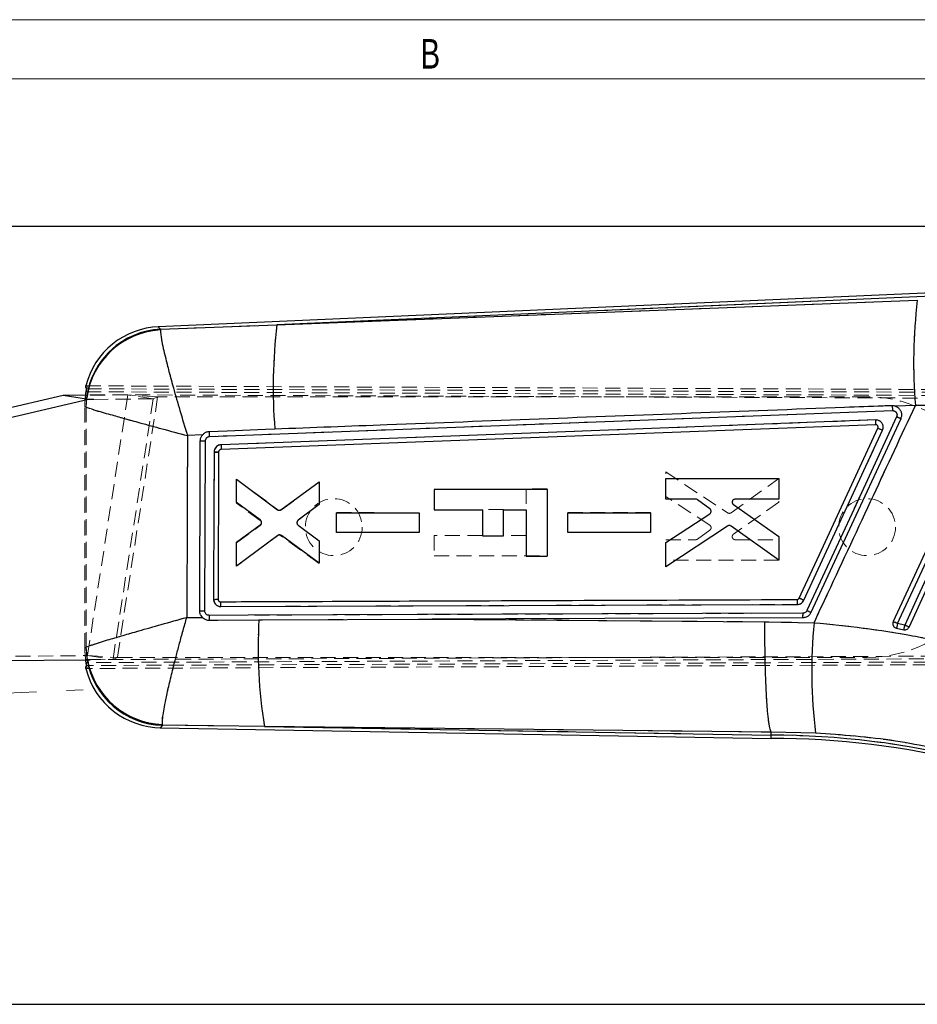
# Model space of a CAD drawing. Header units: millimetres. Extents: x 0 to 420, y 0 to 297.
# Tile 15 of 17: x 232 to 307, y 214 to 297. Entities that reach past the tile are written whole.
import ezdxf

# ---------------------------------------------------------------- set-up
doc = ezdxf.new("R2010")
doc.units = ezdxf.units.MM
doc.linetypes.add('CENTERX2', pattern=[20.32, 12.7, -2.54, 2.54, -2.54])
doc.linetypes.add('HIDDEN', pattern=[1.905, 1.27, -0.635])
doc.layers.add('FORMATO', color=179, linetype='Continuous')
doc.styles.add('SLDTEXTSTYLE0', font='TXT', dxfattribs={"width": 0.75})
doc.styles.add('SLDTEXTSTYLE1', font='TXT', dxfattribs={"width": 0.744681})
doc.dimstyles.new('SLDDIMSTYLE1', dxfattribs={"dimtxt": 3.5, "dimasz": 3.302, "dimexe": 0, "dimexo": 0.0625, "dimgap": 0.875, "dimtad": 1, "dimdec": 0, "dimrnd": 1e-09, "dimzin": 12, "dimdsep": 46, "dimtxsty": 'SLDTEXTSTYLE0', "dimsah": 1, "dimcen": 0.09, "dimadec": 0, "dimazin": 3, "dimtfac": 1, "dimtdec": 0, "dimtofl": 0, "dimtmove": 0, "dimatfit": 3, "dimfxl": 0, "dimfrac": 2, "dimtolj": 1, "dimtzin": 12, "dimarcsym": 0})

# ---------------------------------------------------------------- blocks, each defined once
blk = doc.blocks.new('_D_3')
at = {"layer": 'FORMATO'}
for p, q in [((89.617, 237.747), (89.617, 280.707)), ((354.84, 252.556), (354.84, 280.707)), ((354.84, 279.707), (89.617, 279.707))]:
    blk.add_line(p, q, dxfattribs=at)
for points in [[(89.617, 279.707), (92.919, 279.199), (92.919, 280.215)], [(354.84, 279.707), (351.538, 280.215), (351.538, 279.199)]]:
    blk.add_solid(points, dxfattribs=at)
at = {"layer": 'FORMATO', "insert": (211.102, 284.219), "char_height": 3.5, "attachment_point": 1, "style": 'SLDTEXTSTYLE0'}
blk.add_mtext('369', dxfattribs=at)
blk = doc.blocks.new('_D_4')
at = {"layer": 'FORMATO'}
for p, q in [((313.904, 274.263), (365.772, 274.263)), ((364.772, 214.074), (364.772, 274.263)), ((192.004, 214.074), (365.772, 214.074))]:
    blk.add_line(p, q, dxfattribs=at)
for points in [[(364.772, 274.263), (364.264, 270.961), (365.28, 270.961)], [(364.772, 214.074), (365.28, 217.376), (364.264, 217.376)]]:
    blk.add_solid(points, dxfattribs=at)
at = {"layer": 'FORMATO', "insert": (360.26, 243.983), "char_height": 3.5, "attachment_point": 1, "rotation": 90, "style": 'SLDTEXTSTYLE0'}
blk.add_mtext('60', dxfattribs=at)

msp = doc.modelspace()

# ---------------------------------------------------------------- linework, layer by layer
at = {"color": 7, "linetype": 'Continuous', "lineweight": 25}
for p, q in [((311.3686, 274.2291), (243.2484, 271.2549)), ((311.3804, 273.959), (253.2598, 271.4214)), ((243.4426, 271.0501), (243.4323, 270.9919)), ((243.4426, 271.0501), (253.2598, 271.4214)), ((235.2178, 265.4514), (224.0101, 262.8281)), ((237.3642, 265.1197), (226.1565, 262.4964)), ((237.1192, 265.4698), (235.2178, 265.4514)), ((237.3642, 265.1197), (235.2178, 265.4514)), ((237.0987, 265.2832), (237.1247, 265.5201)), ((237.8017, 265.1239), (237.3642, 265.1197)), ((307.1339, 264.6122), (305.4649, 264.5434)), ((305.4649, 264.5434), (305.4846, 264.5357)), ((246.9764, 262.1205), (245.7089, 262.0671)), ((247.177, 247.2693), (247.2271, 261.6248)), ((248.3407, 260.6852), (248.2953, 248.2523)), ((286.0712, 256.7013), (286.0715, 258.438)), ((286.0715, 258.438), (295.6114, 258.4398)), ((295.6114, 258.4398), (295.6111, 256.7032)), ((249.8541, 256.4228), (249.8545, 258.3829)), ((249.8545, 258.3829), (253.2989, 255.8146)), ((253.6005, 255.8132), (256.8285, 258.1729)), ((256.8285, 258.1729), (256.8281, 256.2481)), ((276.0569, 257.5278), (266.517, 257.5278)), ((266.517, 257.5278), (266.517, 255.8139)), ((276.0569, 257.5278), (276.0569, 251.8855)), ((251.8567, 254.9489), (249.8541, 256.4228)), ((256.8281, 256.2481), (255.0492, 254.9183)), ((288.6035, 256.7018), (286.0712, 256.7013)), ((289.7957, 255.8927), (288.7526, 256.6533)), ((291.7842, 256.2404), (295.6105, 253.5428)), ((295.6111, 256.7032), (291.9312, 256.7024)), ((258.2819, 253.8899), (258.2822, 255.5563)), ((258.2822, 255.5563), (265.2563, 255.5576)), ((265.2563, 255.5576), (265.256, 253.8913)), ((266.517, 255.8139), (270.6061, 255.8139)), ((270.6061, 255.8139), (270.6061, 253.6154)), ((272.3739, 253.6154), (272.3739, 255.8139)), ((272.3739, 255.8139), (274.3031, 255.8139)), ((274.3031, 255.8139), (274.3031, 251.8855)), ((277.7968, 253.886), (277.7971, 255.5524)), ((277.7971, 255.5524), (284.7713, 255.5537)), ((284.7713, 255.5537), (284.771, 253.8873)), ((286.0706, 253.0498), (289.7846, 255.4732)), ((249.8535, 253.0741), (251.8559, 254.5377)), ((255.048, 254.5106), (256.8275, 253.1805)), ((291.2943, 254.4363), (286.0702, 250.9863)), ((295.6101, 251.5487), (291.5814, 254.4309)), ((253.3343, 253.6391), (249.8531, 251.0432)), ((256.8271, 251.2913), (253.6361, 253.64)), ((265.256, 253.8913), (258.2819, 253.8899)), ((270.6061, 253.6154), (272.3739, 253.6154)), ((284.771, 253.8873), (277.7968, 253.886)), ((295.6105, 253.5428), (295.6101, 251.5487)), ((249.8531, 251.0432), (249.8535, 253.0741)), ((256.8275, 253.1805), (256.8271, 251.2913)), ((286.0702, 250.9863), (286.0706, 253.0498)), ((274.3031, 251.8855), (276.0569, 251.8855)), ((248.4808, 248.0486), (248.5002, 248.0477)), ((245.655, 246.7269), (246.9778, 246.7166)), ((251.7461, 246.5128), (252.0501, 246.514)), ((252.0501, 246.514), (266.3464, 246.5703)), ((266.3464, 246.5703), (294.44, 246.3521)), ((294.44, 246.3521), (298.589, 246.2781)), ((305.5532, 245.804), (306.1548, 245.6799)), ((229.5321, 243.0768), (237.4913, 243.1538)), ((243.6164, 237.6254), (243.5994, 237.7012)), ((243.4211, 237.4138), (294.9723, 236.514)), ((252.2086, 237.5309), (243.6164, 237.6254)), ((252.2086, 237.5309), (294.9747, 236.7844)), ((294.9747, 236.7844), (294.9769, 237.0384)), ((294.9769, 237.0384), (294.9765, 237.0393)), ((298.7203, 236.9631), (294.9769, 237.0384))]:
    msp.add_line(p, q, dxfattribs=at)
at = {"color": 7, "linetype": 'HIDDEN', "lineweight": 18}
for p, q in [((253.2598, 271.4214), (311.3804, 273.959)), ((243.4426, 271.0501), (243.4323, 270.9919)), ((253.2598, 271.4214), (243.4426, 271.0501)), ((237.1373, 266.2702), (324.1158, 265.8907)), ((237.1874, 266.0186), (324.5824, 265.6648)), ((240.6773, 265.5042), (237.1192, 265.4698)), ((324.4697, 265.1665), (237.1247, 265.5201)), ((237.1519, 264.4786), (237.204, 265.2686)), ((237.1649, 264.463), (237.222, 265.2573)), ((237.1662, 265.7701), (324.0028, 265.3912)), ((240.6773, 265.5042), (237.2774, 243.5042)), ((242.8237, 265.1725), (237.8017, 265.1239)), ((242.8237, 265.1725), (239.4237, 243.1725)), ((243.1961, 265.3429), (239.7961, 243.3429)), ((242.8237, 265.1725), (240.6773, 265.5042)), ((243.1961, 265.3429), (240.6773, 265.5042)), ((243.1961, 265.3429), (240.6773, 265.5042)), ((243.1961, 265.3429), (242.8237, 265.1725)), ((303.0588, 265.3429), (243.1961, 265.3429)), ((237.1519, 264.4786), (237.0549, 264.5628)), ((237.0549, 244.1139), (237.0549, 264.5628)), ((237.1649, 264.463), (237.1519, 264.4786)), ((237.1519, 264.4786), (237.1649, 264.463)), ((237.1649, 264.463), (237.7657, 264.2673)), ((305.4649, 264.5434), (307.1339, 264.6122)), ((305.4649, 264.5434), (305.4846, 264.5357)), ((245.7089, 262.0671), (246.9764, 262.1205)), ((286.0706, 256.9359), (286.0702, 258.9995)), ((286.0706, 256.9359), (286.0702, 258.9995)), ((286.0702, 258.9995), (291.2943, 255.5495)), ((291.5814, 255.5548), (295.6101, 258.437)), ((295.6101, 258.437), (295.6105, 256.4429)), ((249.8535, 256.3616), (249.8531, 258.3926)), ((249.8531, 258.3926), (253.3343, 255.7966)), ((253.6361, 255.7957), (256.8271, 258.1445)), ((253.6361, 255.7957), (256.8271, 258.1445)), ((256.8271, 258.1445), (256.8275, 256.2552)), ((274.3031, 257.5703), (274.3031, 255.8165)), ((276.0569, 257.5703), (274.3031, 257.5703)), ((276.0569, 257.5703), (276.0569, 257.5335)), ((289.7846, 254.5126), (286.0706, 256.9359)), ((251.8559, 254.898), (249.8535, 256.3616)), ((251.8559, 254.898), (249.8535, 256.3616)), ((256.8275, 256.2552), (255.048, 254.9252)), ((295.6105, 256.4429), (291.7842, 253.7454)), ((295.6105, 256.4429), (291.7842, 253.7454)), ((258.2822, 253.8994), (258.2819, 255.5658)), ((258.2819, 255.5658), (265.256, 255.5645)), ((265.256, 255.5645), (265.2563, 253.8981)), ((270.6061, 255.8403), (270.6061, 255.8147)), ((272.3739, 255.8403), (270.6061, 255.8403)), ((272.3739, 255.8147), (272.3739, 255.8403)), ((277.7971, 253.9033), (277.7968, 255.5697)), ((277.7968, 255.5697), (284.771, 255.5684)), ((284.771, 255.5684), (284.7713, 253.9021)), ((291.2943, 255.5495), (291.3726, 255.5152)), ((249.8541, 253.0129), (251.8567, 254.4869)), ((255.0492, 254.5175), (256.8281, 253.1876)), ((255.0492, 254.5175), (256.8281, 253.1876)), ((253.2989, 253.6211), (249.8545, 251.0529)), ((256.8285, 251.2629), (253.6005, 253.6225)), ((256.8285, 251.2629), (253.6005, 253.6225)), ((265.2563, 253.8981), (258.2822, 253.8994)), ((270.6061, 253.6418), (266.517, 253.6418)), ((266.517, 253.6418), (266.517, 251.9279)), ((274.3031, 253.6418), (272.3739, 253.6418)), ((284.7713, 253.9021), (277.7971, 253.9033)), ((288.7526, 253.3325), (289.7957, 254.093)), ((289.7957, 254.093), (289.8277, 254.1211)), ((291.6795, 253.5008), (291.684, 253.4781)), ((249.8545, 251.0529), (249.8541, 253.0129)), ((256.8281, 253.1876), (256.8285, 251.2629)), ((286.0712, 253.2844), (288.6035, 253.2839)), ((286.0712, 253.2844), (288.6035, 253.2839)), ((286.0715, 251.5477), (286.0712, 253.2844)), ((286.0715, 251.5477), (286.0712, 253.2844)), ((288.6873, 253.2982), (288.7526, 253.3325)), ((291.8508, 253.2965), (291.9312, 253.2833)), ((291.9312, 253.2833), (295.6111, 253.2826)), ((295.6111, 253.2826), (295.6114, 251.546)), ((266.517, 251.9279), (276.0569, 251.9279)), ((295.6114, 251.546), (286.0715, 251.5477)), ((248.4808, 248.0486), (248.5002, 248.0477)), ((246.9778, 246.7166), (245.655, 246.7269)), ((252.0501, 246.514), (251.7461, 246.5128)), ((277.8957, 246.6144), (252.0501, 246.514)), ((298.589, 246.2781), (294.44, 246.3521)), ((237.1698, 244.2227), (237.509, 244.3468)), ((227.3858, 243.4086), (237.2774, 243.5042)), ((237.0549, 244.1139), (237.1536, 244.2019)), ((237.1233, 243.1657), (340.3491, 243.5835)), ((237.1536, 244.2019), (237.1698, 244.2227)), ((237.1698, 244.2227), (237.1536, 244.2019)), ((237.2443, 243.1514), (237.1536, 244.2019)), ((237.1698, 244.2227), (237.2718, 243.1517)), ((237.2774, 243.5042), (239.7961, 243.3429)), ((237.2774, 243.5042), (239.4237, 243.1725)), ((237.2774, 243.5042), (239.7961, 243.3429)), ((340.5643, 242.8668), (237.1344, 242.4155)), ((340.2473, 243.3654), (237.1645, 242.9156)), ((340.6654, 243.086), (237.1853, 242.6671)), ((237.4913, 243.1538), (239.4237, 243.1725)), ((239.4237, 243.1725), (239.7961, 243.3429)), ((239.7961, 243.3429), (303.0588, 243.3429)), ((243.6164, 237.6254), (243.5994, 237.7012)), ((243.6164, 237.6254), (252.2086, 237.5309)), ((294.9747, 236.7844), (252.2086, 237.5309)), ((294.9747, 236.7844), (294.9769, 237.0384)), ((294.9765, 237.0393), (294.9769, 237.0384)), ((294.9769, 237.0384), (298.7203, 236.9631))]:
    msp.add_line(p, q, dxfattribs=at)
at = {"color": 7, "linetype": 'Continuous', "lineweight": 25, "flags": 128}
for points in [[(253.2598, 271.4214), (275.9533, 272.2904), (307.2981, 273.4918)], [(247.5807, 261.9917), (278.7362, 263.1757), (305.2045, 264.1774)], [(305.5525, 263.6549), (301.7681, 255.4764), (297.9841, 247.2981)], [(305.8959, 263.4937), (302.1104, 255.3154), (298.3251, 247.1371)], [(313.5333, 264.232), (309.4, 255.3021), (305.2668, 246.3721)], [(305.6329, 246.2043), (305.9739, 246.9412), (307.3378, 249.889), (312.7936, 261.6798), (313.8973, 264.0648)], [(314.5024, 263.9555), (314.1614, 263.2185), (312.7974, 260.2708), (307.3416, 248.48), (306.2318, 246.0814)], [(306.6053, 245.907), (306.9445, 246.64), (308.3088, 249.5875), (313.7659, 261.3778), (314.8779, 263.7804)], [(253.0859, 262.6106), (252.2932, 262.5803), (249.0537, 262.4565), (247.5403, 262.3986)], [(303.7765, 262.9906), (276.156, 261.9414), (248.5364, 260.8877)], [(303.7863, 263.3872), (276.1412, 262.3408), (248.5453, 261.292)], [(297.3279, 248.3524), (297.6689, 249.0893), (299.0332, 252.0368), (303.9695, 262.7019)], [(297.7225, 248.1724), (301.0427, 255.3483), (304.3633, 262.5246)], [(247.9599, 260.6854), (247.9571, 259.8734), (247.9457, 256.6255), (247.9165, 248.2509)], [(248.5286, 247.6401), (272.8506, 247.7314), (297.1728, 247.8191)], [(297.6517, 247.0847), (272.2455, 246.9932), (250.8199, 246.9129), (247.5473, 246.9004)], [(247.5211, 246.4959), (248.283, 246.499), (251.7461, 246.5128)], [(297.6258, 246.6886), (272.5727, 246.5944), (266.3464, 246.5703)], [(306.2318, 246.0814), (305.8438, 246.161), (305.6329, 246.2043)], [(294.9765, 237.0393), (267.4336, 237.3558), (252.2086, 237.5309)]]:
    msp.add_lwpolyline(points, dxfattribs=at)
at = {"color": 7, "linetype": 'HIDDEN', "lineweight": 18, "flags": 128}
for points in [[(307.2981, 273.4918), (275.9533, 272.2904), (253.2598, 271.4214)], [(243.4426, 271.0501), (243.27, 271.2321), (243.2484, 271.2549)], [(237.1698, 244.2227), (237.1672, 254.2646), (237.1649, 264.463)], [(237.1649, 264.463), (237.1672, 254.2646), (237.1698, 244.2227)], [(305.2044, 264.1774), (274.048, 262.9979), (247.5808, 261.9917)], [(297.984, 247.2977), (301.7681, 255.4764), (305.5518, 263.6535)], [(313.8973, 264.0648), (313.5563, 263.3279), (312.1923, 260.3802), (306.7365, 248.5894), (305.6329, 246.2043)], [(306.2318, 246.0814), (310.4071, 255.105), (314.5024, 263.9555)], [(248.5453, 261.292), (276.1412, 262.3408), (303.7863, 263.3872)], [(304.3633, 262.5246), (304.0223, 261.7877), (301.0427, 255.3483), (297.722, 248.1714)], [(247.9165, 248.2509), (247.9193, 249.0629), (247.9306, 252.3109), (247.9599, 260.688)], [(297.1728, 247.8191), (272.8506, 247.7314), (272.8225, 247.7313), (248.5286, 247.6401)], [(247.5473, 246.9004), (272.2455, 246.9932), (281.985, 247.0288), (297.6517, 247.0847)], [(294.44, 246.3521), (276.2128, 246.4946), (266.3464, 246.5703)], [(305.6329, 246.2043), (305.8438, 246.161), (306.2318, 246.0814)], [(243.4211, 237.4138), (243.4428, 237.4374), (243.6164, 237.6254)], [(252.2086, 237.5309), (267.4336, 237.3558), (294.9765, 237.0393)]]:
    msp.add_lwpolyline(points, dxfattribs=at)
at = {"color": 8, "linetype": 'Continuous', "lineweight": 25, "flags": 128}
for points in [[(243.2484, 271.2549), (243.27, 271.2321), (243.4426, 271.0501)], [(243.6164, 237.6254), (243.4428, 237.4374), (243.4211, 237.4138)], [(294.9723, 236.5145), (294.9729, 236.581), (294.9747, 236.7844)]]:
    msp.add_lwpolyline(points, dxfattribs=at)
at = {"color": 7, "linetype": 'HIDDEN', "lineweight": 18}
for centre in [(258.0588, 254.3429), (303.0588, 254.3429)]:
    msp.add_circle(centre, 2.4, dxfattribs=at)
at = {"color": 7, "linetype": 'Continuous', "lineweight": 25}
for centre, radius, start, end in [((351.6979, 268.2297), 44.7106, 173.241004, 184.640877), ((243.5362, 264.6637), 6.5975, 91.947479, 165.88763), ((296.6729, 266.1573), 43.7311, 173.086254, 184.65189), ((298.0394, 247.208), 18.0818, 64.246593, 65.448723), ((247.3818, 309.5006), 47.876, 269.300031, 269.814941), ((248.1632, 291.3896), 30.7049, 269.62062, 270.331174), ((289.027, 229.6346), 20.4758, 64.87027, 66.083984), ((247.2305, 287.1325), 39.8632, 269.301546, 269.923113), ((296.175, 246.9824), 1.4803, 348.553652, 3.964778), ((291.8549, 233.8766), 14.7548, 63.991008, 65.455097), ((292.2174, 244.0941), 40.5435, 176.579823, 189.316048), ((340.0294, 242.204), 41.6402, 174.385091, 187.230503), ((294.0604, 221.4392), 27.3356, 64.95365, 65.797856), ((320.2299, 243.0905), 14.9254, 167.958426, 169.525462), ((313.4212, 244.4949), 7.3624, 167.555903, 170.737933), ((293.3737, 218.0586), 30.832, 64.586232, 65.35217), ((243.5362, 244.0103), 6.5975, 194.017563, 269.738221), ((294.9695, 167.103), 69.411, 75.999988, 90.000011), ((294.9695, 167.1028), 69.6816, 76.000012, 89.995768)]:
    msp.add_arc(centre, radius, start, end, dxfattribs=at)
at = {"color": 7, "linetype": 'HIDDEN', "lineweight": 18}
for centre, radius, start, end in [((351.6979, 268.2297), 44.7106, 173.241004, 184.640877), ((243.7754, 264.4347), 6.6237, 92.879912, 179.620095), ((243.8035, 264.363), 6.6393, 93.204695, 179.136382), ((296.6729, 266.1573), 43.7311, 173.086254, 184.65189), ((303.0588, 254.3429), 11, 269.999961, 90.000039), ((297.7573, 246.4234), 18.9112, 64.509862, 65.659239), ((247.2761, 307.3611), 45.7355, 269.399603, 269.938605), ((248.4101, 296.0402), 35.355, 269.270484, 269.887573), ((289.2604, 230.2723), 19.7983, 64.698151, 65.953353), ((247.0467, 260.7575), 13.4888, 268.716725, 270.553724), ((296.1751, 246.9825), 1.4801, 348.546402, 3.959156), ((291.7862, 233.6934), 14.9495, 64.06217, 65.507149), ((292.2174, 244.0941), 40.5435, 176.579823, 189.316048), ((340.0294, 242.204), 41.6402, 174.385091, 187.230503), ((294.0604, 221.4392), 27.3356, 64.95365, 65.797856), ((320.2299, 243.0905), 14.9254, 167.958426, 169.525462), ((313.4212, 244.4949), 7.3624, 167.555903, 170.737933), ((293.3737, 218.0586), 30.832, 64.586232, 65.35217), ((243.7777, 244.2476), 6.6243, 180.3957, 268.604308), ((243.8115, 244.3406), 6.6428, 181.016813, 268.17008), ((294.9695, 167.1028), 69.6816, 76.000012, 89.995768)]:
    msp.add_arc(centre, radius, start, end, dxfattribs=at)
at = {"color": 8, "linetype": 'Continuous', "lineweight": 25}
for centre, radius, start, end in [((243.7761, 264.4335), 6.625, 92.88523, 172.758411), ((243.8066, 264.3566), 6.6459, 93.228302, 172.210759), ((243.7786, 244.2493), 6.6259, 189.537362, 268.597097), ((243.8165, 244.3514), 6.6538, 190.387302, 268.130148)]:
    msp.add_arc(centre, radius, start, end, dxfattribs=at)
at = {"color": 7, "linetype": 'Continuous', "lineweight": 25}
for points, knots in [([(243.4323, 270.9919), (243.4553, 270.7232), (243.5222, 269.943), (243.8234, 268.7797), (244.1599, 267.4198), (244.5687, 265.9242), (245.0832, 264.1259), (245.4881, 262.7827), (245.7069, 262.0734), (245.7089, 262.0671)], [0, 0, 0, 0, 0.0876205, 0.2544214, 0.3894078, 0.5436857, 0.7585721, 0.9978628, 1, 1, 1, 1]), ([(237.1247, 265.5201), (237.1328, 265.5756), (237.148, 265.6805), (237.1708, 265.8226), (237.182, 265.9292), (237.1936, 265.9916), (237.1882, 266.0152), (237.1874, 266.0186)], [0, 0, 0, 0, 0.3349773, 0.6321229, 0.855729, 0.9795172, 1, 1, 1, 1]), ([(237.1874, 266.0186), (237.1649, 266.0596), (237.1216, 266.1384), (237.1322, 266.2275), (237.1373, 266.2702)], [0, 0, 0, 0, 0.5204836, 1, 1, 1, 1]), ([(305.1648, 264.5922), (304.9123, 264.5826), (303.5799, 264.5321), (297.928, 264.3178), (283.9762, 263.7883), (267.949, 263.1782), (256.2413, 262.7311), (253.0859, 262.6106)], [0, 0, 0, 0, 0.01454514, 0.07675235, 0.32557964, 0.81822919, 1, 1, 1, 1]), ([(298.589, 246.2781), (298.9769, 247.1094), (300.6472, 250.6896), (303.4959, 256.8007), (305.9552, 262.0813), (307.1339, 264.6122)], [0, 0, 0, 0, 0.1360554, 0.5859224, 1, 1, 1, 1]), ([(305.4649, 264.5434), (305.4447, 264.5504), (305.3869, 264.5704), (305.2863, 264.591), (305.2057, 264.5918), (305.1648, 264.5922)], [0, 0, 0, 0, 0.2098992, 0.600056, 1, 1, 1, 1]), ([(305.1648, 264.5922), (305.1685, 264.5818), (305.1823, 264.5427), (305.1868, 264.4554), (305.1988, 264.3281), (305.2025, 264.2302), (305.2045, 264.1774)], [0, 0, 0, 0, 0.0789677, 0.2968341, 0.6206517, 1, 1, 1, 1]), ([(305.4846, 264.5357), (305.5142, 264.5224), (305.5737, 264.4956), (305.6644, 264.4358), (305.7549, 264.3563), (305.837, 264.2545), (305.9014, 264.1394), (305.9451, 264.0162), (305.9678, 263.8862), (305.9679, 263.7542), (305.9465, 263.6204), (305.9129, 263.5364), (305.8959, 263.4937)], [0, 0, 0, 0, 0.0776131, 0.1564877, 0.2594889, 0.3655036, 0.4685028, 0.5745344, 0.6774903, 0.7834689, 0.8900646, 1, 1, 1, 1]), ([(311.6578, 264.5908), (310.9037, 264.5933), (309.3957, 264.5984), (307.8878, 264.6076), (307.1339, 264.6122)], [0, 0, 0, 0, 0.5000835, 1, 1, 1, 1]), ([(305.2045, 264.1774), (305.2256, 264.1771), (305.2684, 264.1765), (305.3303, 264.1618), (305.3888, 264.1375), (305.4412, 264.1042), (305.4878, 264.0622), (305.5263, 264.0134), (305.5563, 263.9584), (305.5765, 263.8994), (305.5867, 263.8371), (305.5861, 263.7748), (305.5756, 263.7128), (305.5603, 263.6744), (305.5525, 263.6549)], [0, 0, 0, 0, 0.0841529, 0.1708879, 0.2525093, 0.3364977, 0.4181329, 0.5021614, 0.5838311, 0.667901, 0.7502366, 0.8350232, 0.9163404, 1, 1, 1, 1]), ([(303.7757, 262.9906), (303.7788, 263.0006), (303.7904, 263.0381), (303.788, 263.1212), (303.7912, 263.2428), (303.788, 263.3364), (303.7863, 263.3872)], [0, 0, 0, 0, 0.078986, 0.2946468, 0.6173718, 1, 1, 1, 1]), ([(303.8455, 262.9806), (303.8443, 262.9809), (303.8222, 262.9881), (303.7988, 262.9894), (303.7765, 262.9906)], [0, 0, 0, 0, 0.0509057, 1, 1, 1, 1]), ([(304.3633, 262.5246), (304.3663, 262.5315), (304.3828, 262.5694), (304.4055, 262.6426), (304.4195, 262.7447), (304.4161, 262.8486), (304.3955, 262.9496), (304.3579, 263.0465), (304.3052, 263.1346), (304.2383, 263.213), (304.16, 263.2786), (304.0707, 263.3309), (303.977, 263.366), (303.881, 263.3862), (303.8181, 263.3869), (303.7863, 263.3872)], [0, 0, 0, 0, 0.0182303, 0.1002482, 0.1846371, 0.2666733, 0.3510657, 0.433053, 0.5173893, 0.5984125, 0.6817006, 0.7636581, 0.8479841, 0.9230797, 1, 1, 1, 1]), ([(303.9695, 262.7019), (303.9733, 262.7115), (303.9809, 262.731), (303.9868, 262.7633), (303.9878, 262.798), (303.9825, 262.8332), (303.9713, 262.8668), (303.955, 262.8973), (303.9336, 262.925), (303.908, 262.9485), (303.8785, 262.9679), (303.8566, 262.9763), (303.8455, 262.9806)], [0, 0, 0, 0, 0.0901087, 0.1823322, 0.2857449, 0.3923861, 0.49169, 0.5938429, 0.6932286, 0.7954755, 0.8962519, 1, 1, 1, 1]), ([(303.9695, 262.7019), (303.9762, 262.699), (304.0033, 262.6876), (304.061, 262.6616), (304.1504, 262.6215), (304.2425, 262.5797), (304.3159, 262.5463), (304.351, 262.5302), (304.3633, 262.5246)], [0, 0, 0, 0, 0.0508355, 0.2038748, 0.4396754, 0.7316343, 0.9063014, 1, 1, 1, 1]), ([(245.7089, 262.0671), (245.7004, 259.4741), (245.6837, 254.3607), (245.6645, 249.2473), (245.655, 246.7269)], [0, 0, 0, 0, 0.50709773, 1, 1, 1, 1]), ([(246.7969, 261.6282), (246.7992, 261.6711), (246.8039, 261.7582), (246.8383, 261.8846), (246.8923, 262.0046), (246.9434, 262.0804), (246.9739, 262.1175), (246.9764, 262.1205)], [0, 0, 0, 0, 0.241113, 0.4892032, 0.7302546, 0.9782343, 1, 1, 1, 1]), ([(247.5403, 262.3986), (247.4995, 262.3951), (247.4168, 262.388), (247.2955, 262.352), (247.1788, 262.2964), (247.0687, 262.2204), (247.0075, 262.1542), (246.9764, 262.1205)], [0, 0, 0, 0, 0.1895837, 0.3841911, 0.5830257, 0.7876771, 1, 1, 1, 1]), ([(247.2271, 261.6248), (247.2275, 261.6356), (247.2281, 261.6572), (247.234, 261.6989), (247.2476, 261.7496), (247.2737, 261.8061), (247.3091, 261.8578), (247.3524, 261.9025), (247.4029, 261.9396), (247.4585, 261.9673), (247.5184, 261.9861), (247.5597, 261.9898), (247.5807, 261.9917)], [0, 0, 0, 0, 0.0574057, 0.115253, 0.224376, 0.3366404, 0.4457255, 0.5579387, 0.666965, 0.7791222, 0.888001, 1, 1, 1, 1]), ([(247.5811, 261.9918), (247.5789, 262.0438), (247.5749, 262.14), (247.5624, 262.2648), (247.5579, 262.3504), (247.5438, 262.3885), (247.5401, 262.3986)], [0, 0, 0, 0, 0.3806108, 0.7039708, 0.9209487, 1, 1, 1, 1]), ([(246.7446, 247.2723), (246.7456, 247.5429), (246.751, 248.8962), (246.7694, 253.6815), (246.785, 258.1962), (246.7969, 261.6282)], [0, 0, 0, 0, 0.05656149, 0.28280756, 1, 1, 1, 1]), ([(248.5453, 261.292), (248.5105, 261.2888), (248.4076, 261.2793), (248.245, 261.2121), (248.089, 261.0755), (247.9817, 260.8929), (247.9672, 260.7549), (247.9599, 260.6854)], [0, 0, 0, 0, 0.1129494, 0.3339338, 0.5549349, 0.7760176, 1, 1, 1, 1]), ([(248.5453, 261.292), (248.5472, 261.2404), (248.5507, 261.1452), (248.548, 261.0212), (248.5506, 260.9365), (248.5392, 260.898), (248.5362, 260.8877)], [0, 0, 0, 0, 0.3813065, 0.7043656, 0.920797, 1, 1, 1, 1]), ([(248.5364, 260.8877), (248.5137, 260.8846), (248.4681, 260.8782), (248.4086, 260.8406), (248.3645, 260.787), (248.3436, 260.7318), (248.3414, 260.6971), (248.3407, 260.6852)], [0, 0, 0, 0, 0.2209274, 0.4419436, 0.6634026, 0.8854563, 1, 1, 1, 1]), ([(288.7526, 256.6533), (288.7279, 256.6682), (288.6818, 256.6959), (288.6284, 256.7), (288.6035, 256.7018)], [0, 0, 0, 0, 0.5361709, 1, 1, 1, 1]), ([(291.684, 256.5077), (291.6813, 256.4939), (291.6759, 256.4659), (291.6768, 256.4232), (291.6845, 256.3809), (291.6991, 256.3408), (291.7203, 256.3034), (291.7434, 256.2752), (291.7653, 256.2545), (291.7779, 256.2451), (291.7842, 256.2404)], [0, 0, 0, 0, 0.1387831, 0.2815798, 0.4203011, 0.5629891, 0.7019344, 0.8448073, 0.9220733, 1, 1, 1, 1]), ([(291.9312, 256.7024), (291.9024, 256.6996), (291.8449, 256.6938), (291.7689, 256.6494), (291.7108, 256.5861), (291.6927, 256.5332), (291.684, 256.5077)], [0, 0, 0, 0, 0.2540991, 0.5084377, 0.7621593, 1, 1, 1, 1]), ([(253.2989, 255.8146), (253.3236, 255.7998), (253.373, 255.7701), (253.4602, 255.7602), (253.5393, 255.7752), (253.5821, 255.8018), (253.6005, 255.8132)], [0, 0, 0, 0, 0.2662366, 0.5324009, 0.7987722, 1, 1, 1, 1]), ([(289.7846, 255.4732), (289.8074, 255.4911), (289.8543, 255.5281), (289.877, 255.5834), (289.8886, 255.6119)], [0, 0, 0, 0, 0.4857346, 1, 1, 1, 1]), ([(289.8886, 255.6119), (289.8921, 255.6256), (289.8992, 255.6534), (289.9007, 255.6965), (289.8955, 255.7395), (289.8831, 255.7807), (289.8639, 255.8197), (289.8414, 255.8506), (289.8182, 255.875), (289.8032, 255.8868), (289.7957, 255.8927)], [0, 0, 0, 0, 0.1345565, 0.2730096, 0.4075207, 0.5458791, 0.6805571, 0.8190744, 0.9089931, 1, 1, 1, 1]), ([(251.8559, 254.5377), (251.8774, 254.5572), (251.9204, 254.5961), (251.9473, 254.6571), (251.9546, 254.6921), (251.956, 254.6989)], [0, 0, 0, 0, 0.44606569, 0.89244835, 1, 1, 1, 1]), ([(251.956, 254.6989), (251.9577, 254.7131), (251.9612, 254.7419), (251.9572, 254.7853), (251.9464, 254.8278), (251.9287, 254.8675), (251.9044, 254.904), (251.8795, 254.9307), (251.8624, 254.9444), (251.8567, 254.9489)], [0, 0, 0, 0, 0.1516741, 0.3077479, 0.4593867, 0.6153701, 0.7671644, 0.9232988, 1, 1, 1, 1]), ([(254.9493, 254.743), (254.9485, 254.7322), (254.947, 254.7103), (254.9503, 254.6741), (254.9594, 254.6348), (254.9764, 254.5945), (255.0001, 254.5574), (255.0247, 254.5297), (255.042, 254.5154), (255.048, 254.5106)], [0, 0, 0, 0, 0.1235921, 0.2491808, 0.4127162, 0.5809447, 0.7444359, 0.9125756, 1, 1, 1, 1]), ([(255.0492, 254.9183), (255.0279, 254.8984), (254.9853, 254.8587), (254.9573, 254.7933), (254.951, 254.7539), (254.9493, 254.743)], [0, 0, 0, 0, 0.4197499, 0.8397511, 1, 1, 1, 1]), ([(291.5814, 254.4309), (291.5564, 254.4453), (291.5064, 254.4739), (291.4189, 254.482), (291.3462, 254.4665), (291.3079, 254.4442), (291.2943, 254.4363)], [0, 0, 0, 0, 0.2816604, 0.5633566, 0.8451777, 1, 1, 1, 1]), ([(253.6361, 253.64), (253.6114, 253.6547), (253.562, 253.684), (253.4749, 253.6934), (253.3957, 253.6779), (253.3529, 253.6509), (253.3343, 253.6391)], [0, 0, 0, 0, 0.2653333, 0.5305968, 0.7960524, 1, 1, 1, 1]), ([(247.9165, 248.2509), (247.9329, 248.2509), (247.9955, 248.2509), (248.0921, 248.251), (248.1944, 248.2514), (248.258, 248.2514), (248.2876, 248.2522), (248.2953, 248.2523)], [0, 0, 0, 0, 0.12971361, 0.49623251, 0.76508361, 0.93955378, 1, 1, 1, 1]), ([(247.9165, 248.2509), (247.9186, 248.2141), (247.9245, 248.1088), (247.9875, 247.9423), (248.1154, 247.7858), (248.2859, 247.6786), (248.4301, 247.6422), (248.5135, 247.6404), (248.5286, 247.6401)], [0, 0, 0, 0, 0.1153378, 0.3300043, 0.5445326, 0.7383199, 0.952762, 1, 1, 1, 1]), ([(248.2953, 248.2523), (248.2976, 248.2292), (248.3024, 248.1829), (248.3381, 248.1214), (248.3904, 248.075), (248.4417, 248.0538), (248.4726, 248.0497), (248.4808, 248.0486)], [0, 0, 0, 0, 0.2300094, 0.4599043, 0.6892784, 0.9179293, 1, 1, 1, 1]), ([(248.5002, 248.0477), (248.6728, 248.0484), (249.9256, 248.0534), (255.4993, 248.0757), (271.5414, 248.139), (286.5033, 248.1949), (297.1444, 248.2347)], [0, 0, 0, 0, 0.0106437, 0.0772629, 0.3437404, 1, 1, 1, 1]), ([(248.5286, 247.6401), (248.5283, 247.6921), (248.5278, 247.7884), (248.5193, 247.9133), (248.518, 247.9993), (248.504, 248.0375), (248.5002, 248.0477)], [0, 0, 0, 0, 0.3802896, 0.7033246, 0.9201848, 1, 1, 1, 1]), ([(297.1444, 248.2347), (297.1665, 248.2369), (297.2122, 248.2416), (297.273, 248.2767), (297.3102, 248.3178), (297.3242, 248.3453), (297.3279, 248.3524)], [0, 0, 0, 0, 0.2877962, 0.5964954, 0.8954658, 1, 1, 1, 1]), ([(297.1444, 248.2347), (297.1481, 248.2242), (297.1617, 248.185), (297.1636, 248.0974), (297.172, 247.97), (297.1725, 247.872), (297.1728, 247.8191)], [0, 0, 0, 0, 0.07952547, 0.29735218, 0.62092646, 1, 1, 1, 1]), ([(297.1728, 247.8191), (297.1968, 247.8201), (297.289, 247.8239), (297.4449, 247.873), (297.6172, 247.9937), (297.6873, 248.1127), (297.7225, 248.1724)], [0, 0, 0, 0, 0.10494357, 0.40260124, 0.70037486, 1, 1, 1, 1]), ([(246.9778, 246.7166), (246.9338, 246.767), (246.8325, 246.8829), (246.7563, 247.0813), (246.7478, 247.2202), (246.7446, 247.2723)], [0, 0, 0, 0, 0.3241631, 0.746419, 1, 1, 1, 1]), ([(247.5473, 246.9004), (247.5202, 246.9021), (247.4517, 246.9064), (247.3478, 246.9503), (247.2535, 247.0339), (247.1895, 247.1449), (247.1812, 247.2281), (247.177, 247.2693)], [0, 0, 0, 0, 0.1404781, 0.354994, 0.5696139, 0.7869013, 1, 1, 1, 1]), ([(247.5473, 246.9004), (247.5472, 246.8726), (247.547, 246.8014), (247.5454, 246.6959), (247.5376, 246.5973), (247.5364, 246.5315), (247.5243, 246.5035), (247.5211, 246.4959)], [0, 0, 0, 0, 0.2049198, 0.5251755, 0.7759162, 0.9395619, 1, 1, 1, 1]), ([(298.3251, 247.1371), (298.2807, 247.0618), (298.192, 246.9111), (297.974, 246.7578), (297.7752, 246.6947), (297.6572, 246.6899), (297.6258, 246.6886)], [0, 0, 0, 0, 0.2974546, 0.5947123, 0.8919291, 1, 1, 1, 1]), ([(297.9841, 247.2981), (297.9774, 247.2848), (297.9519, 247.2348), (297.8853, 247.1614), (297.7758, 247.0974), (297.693, 247.0889), (297.6517, 247.0847)], [0, 0, 0, 0, 0.10732897, 0.40505125, 0.70258876, 1, 1, 1, 1]), ([(243.5994, 237.7012), (243.5958, 237.8015), (243.586, 238.0707), (243.6588, 238.5613), (243.7693, 239.2315), (243.9536, 240.1313), (244.2114, 241.2753), (244.4999, 242.4531), (244.7861, 243.5671), (245.053, 244.571), (245.3418, 245.624), (245.5468, 246.3498), (245.6531, 246.7206), (245.655, 246.7269)], [0, 0, 0, 0, 0.0324261, 0.0870033, 0.1597725, 0.2524316, 0.3839425, 0.5391701, 0.6446678, 0.7560273, 0.8752001, 0.9978749, 1, 1, 1, 1]), ([(246.9778, 246.7166), (247.0309, 246.6719), (247.1171, 246.5994), (247.2611, 246.5368), (247.3884, 246.502), (247.4768, 246.498), (247.5211, 246.4959)], [0, 0, 0, 0, 0.3445813, 0.5588109, 0.7791786, 1, 1, 1, 1]), ([(294.9765, 237.0393), (294.9585, 237.0714), (294.9129, 237.1527), (294.8693, 237.3191), (294.8195, 237.5461), (294.7737, 237.834), (294.709, 238.3312), (294.6557, 238.9042), (294.6083, 239.5453), (294.5742, 240.0963), (294.5434, 240.6893), (294.5159, 241.3282), (294.4924, 241.9996), (294.473, 242.6955), (294.4578, 243.4144), (294.4466, 244.1614), (294.4403, 244.8807), (294.438, 245.5627), (294.4386, 246.0379), (294.4398, 246.3016), (294.44, 246.3521)], [0, 0, 0, 0, 0.0117767, 0.0297917, 0.0547322, 0.0864613, 0.1231926, 0.2155405, 0.2709702, 0.3293529, 0.3926007, 0.4613959, 0.534462, 0.6080454, 0.6846859, 0.7650824, 0.8476205, 0.9154042, 0.9838225, 1, 1, 1, 1]), ([(298.589, 246.2781), (299.9731, 246.1414), (302.7489, 245.8671), (306.9029, 245.2028), (311.0531, 244.367), (313.7924, 243.6408), (315.1626, 243.2775)], [0, 0, 0, 0, 0.2473372, 0.4960407, 0.7479083, 1, 1, 1, 1]), ([(305.2668, 246.3721), (305.2583, 246.3512), (305.2411, 246.3089), (305.2294, 246.2413), (305.2283, 246.1724), (305.239, 246.1047), (305.261, 246.0394), (305.2857, 245.993), (305.3027, 245.9687), (305.3065, 245.9633)], [0, 0, 0, 0, 0.15675, 0.3180512, 0.4748012, 0.6360963, 0.7928438, 0.9541401, 1, 1, 1, 1]), ([(305.3065, 245.9633), (305.3369, 245.929), (305.3977, 245.8605), (305.4917, 245.818), (305.5446, 245.8059), (305.5532, 245.804)], [0, 0, 0, 0, 0.4555718, 0.9111331, 1, 1, 1, 1]), ([(306.1548, 245.6799), (306.182, 245.676), (306.2542, 245.6656), (306.3736, 245.6874), (306.4947, 245.7542), (306.5691, 245.8361), (306.5975, 245.8918), (306.6053, 245.907)], [0, 0, 0, 0, 0.1513678, 0.4027724, 0.6541875, 0.9056192, 1, 1, 1, 1]), ([(237.1853, 242.6671), (237.1861, 242.68), (237.1887, 242.7223), (237.1745, 242.8074), (237.1583, 242.932), (237.1393, 243.0559), (237.1275, 243.137), (237.1233, 243.1657)], [0, 0, 0, 0, 0.0764203, 0.2526308, 0.5110297, 0.8273935, 1, 1, 1, 1]), ([(237.1344, 242.4155), (237.1294, 242.4582), (237.1189, 242.5473), (237.1626, 242.6261), (237.1853, 242.6671)], [0, 0, 0, 0, 0.47870869, 1, 1, 1, 1]), ([(311.886, 234.9509), (309.7481, 235.4533), (305.413, 236.4719), (300.9715, 236.7979), (298.7203, 236.9631)], [0, 0, 0, 0, 0.49315846, 1, 1, 1, 1])]:
    msp.add_open_spline(points, degree=3, knots=knots, dxfattribs=at)
at = {"color": 7, "linetype": 'HIDDEN', "lineweight": 18}
for points, knots in [([(243.4323, 270.9919), (243.4553, 270.7232), (243.5222, 269.943), (243.8234, 268.7797), (244.1599, 267.4198), (244.5687, 265.9242), (245.0832, 264.1259), (245.4881, 262.7827), (245.7069, 262.0734), (245.7089, 262.0671)], [0, 0, 0, 0, 0.0876205, 0.2544214, 0.3894078, 0.5436857, 0.7585721, 0.9978628, 1, 1, 1, 1]), ([(237.2464, 266.2698), (237.2464, 266.2698), (237.2464, 266.2698), (237.2466, 266.2698), (237.2472, 266.2697), (237.2512, 266.2661), (237.248, 266.2366), (237.2431, 266.1783), (237.2224, 266.0712), (237.1967, 265.9316), (237.1769, 265.8269), (237.1662, 265.7701)], [0, 0, 0, 0, 0.000044, 0.0002053, 0.0008586, 0.0036616, 0.0299863, 0.1559745, 0.3718753, 0.6595594, 1, 1, 1, 1]), ([(237.0549, 264.5628), (237.0569, 264.7226), (237.0598, 264.9636), (237.0889, 265.2027), (237.0987, 265.2832)], [0, 0, 0, 0, 0.6631905, 1, 1, 1, 1]), ([(237.1649, 264.463), (237.3819, 264.391), (238.0551, 264.1677), (239.1238, 263.8718), (240.4148, 263.5065), (241.8718, 263.1049), (243.6499, 262.6199), (244.9899, 262.2594), (245.7025, 262.0688), (245.7089, 262.0671)], [0, 0, 0, 0, 0.0772797, 0.2397696, 0.374738, 0.5308765, 0.7506448, 0.997783, 1, 1, 1, 1]), ([(307.1339, 264.6122), (305.9247, 262.0157), (303.4653, 256.7351), (300.6166, 250.624), (298.9769, 247.1095), (298.589, 246.2781)], [0, 0, 0, 0, 0.4248127, 0.86394224, 1, 1, 1, 1]), ([(305.2044, 264.1774), (305.2024, 264.2302), (305.1987, 264.3281), (305.1868, 264.4554), (305.1823, 264.5427), (305.1685, 264.5818), (305.1648, 264.5922)], [0, 0, 0, 0, 0.37935491, 0.70317726, 0.92103787, 1, 1, 1, 1]), ([(307.1339, 264.6122), (307.8874, 264.6076), (309.3953, 264.5984), (310.9033, 264.5933), (311.6578, 264.5908)], [0, 0, 0, 0, 0.4996366, 1, 1, 1, 1]), ([(305.5518, 263.6535), (305.5598, 263.6734), (305.5761, 263.7137), (305.5864, 263.7772), (305.5864, 263.8409), (305.5758, 263.9022), (305.5549, 263.9614), (305.5247, 264.0158), (305.4855, 264.0647), (305.439, 264.1059), (305.3857, 264.139), (305.3282, 264.1624), (305.267, 264.1765), (305.2255, 264.1771), (305.2044, 264.1774)], [0, 0, 0, 0, 0.0852547, 0.1731443, 0.2547277, 0.3386522, 0.420206, 0.5040927, 0.5855895, 0.6694324, 0.7508973, 0.8347117, 0.9161707, 1, 1, 1, 1]), ([(303.7863, 263.3872), (303.788, 263.3364), (303.7912, 263.2428), (303.788, 263.1212), (303.7904, 263.0381), (303.7788, 263.0006), (303.7757, 262.9906)], [0, 0, 0, 0, 0.3826282, 0.7053532, 0.921014, 1, 1, 1, 1]), ([(303.7863, 263.3872), (303.8174, 263.3869), (303.8802, 263.3863), (303.9754, 263.3665), (304.0698, 263.3314), (304.1585, 263.2797), (304.2376, 263.2137), (304.3041, 263.1361), (304.3574, 263.0474), (304.3949, 262.9515), (304.416, 262.8496), (304.4195, 262.7432), (304.4048, 262.6321), (304.3773, 262.5609), (304.3633, 262.5246)], [0, 0, 0, 0, 0.0751129, 0.1520268, 0.2339821, 0.3183223, 0.3993245, 0.4826451, 0.5646071, 0.6489793, 0.7309983, 0.8154207, 0.9060802, 1, 1, 1, 1]), ([(304.3633, 262.5246), (304.351, 262.5302), (304.3273, 262.541), (304.2921, 262.5571), (304.2497, 262.5764), (304.2, 262.599), (304.1454, 262.6237), (304.0956, 262.6461), (304.0532, 262.6651), (304.0186, 262.6806), (303.994, 262.6914), (303.9786, 262.6982), (303.9718, 262.7009), (303.9695, 262.7019)], [0, 0, 0, 0, 0.09369837, 0.18115989, 0.26836504, 0.41730805, 0.56032321, 0.68540595, 0.79612334, 0.88318648, 0.9491626, 0.98265754, 1, 1, 1, 1]), ([(245.655, 246.7269), (245.6645, 249.2473), (245.6837, 254.3607), (245.7004, 259.4741), (245.7089, 262.0671)], [0, 0, 0, 0, 0.49290227, 1, 1, 1, 1]), ([(247.5808, 261.9917), (247.57, 261.991), (247.5485, 261.9896), (247.5071, 261.9822), (247.4569, 261.9668), (247.4015, 261.9387), (247.3511, 261.9014), (247.3081, 261.8566), (247.2728, 261.8046), (247.2473, 261.7482), (247.2307, 261.6878), (247.2283, 261.6466), (247.2271, 261.6257)], [0, 0, 0, 0, 0.0574742, 0.1154162, 0.2245032, 0.3367838, 0.4459167, 0.5582445, 0.6674348, 0.779817, 0.8883503, 1, 1, 1, 1]), ([(247.5808, 261.9917), (247.5786, 262.0438), (247.5747, 262.14), (247.5622, 262.2648), (247.5578, 262.3505), (247.5435, 262.3885), (247.5397, 262.3986)], [0, 0, 0, 0, 0.3805678, 0.7038856, 0.9208505, 1, 1, 1, 1]), ([(247.2271, 261.6257), (247.2095, 256.841), (247.192, 252.0556), (247.177, 247.2701), (247.177, 247.2693)], [0, 0, 0, 0, 0.9998336, 1, 1, 1, 1]), ([(247.9599, 260.688), (247.9674, 260.7566), (247.9822, 260.8937), (248.089, 261.0755), (248.245, 261.2121), (248.4076, 261.2793), (248.5105, 261.2888), (248.5453, 261.292)], [0, 0, 0, 0, 0.22180014, 0.4435046, 0.66512713, 0.88673299, 1, 1, 1, 1]), ([(248.5453, 261.292), (248.5472, 261.2404), (248.5507, 261.1452), (248.548, 261.0212), (248.5506, 260.9365), (248.5392, 260.898), (248.5362, 260.8877)], [0, 0, 0, 0, 0.3813065, 0.7043656, 0.920797, 1, 1, 1, 1]), ([(253.3343, 255.7966), (253.359, 255.7818), (253.4082, 255.7522), (253.4952, 255.7423), (253.5745, 255.7573), (253.6175, 255.7841), (253.6361, 255.7957)], [0, 0, 0, 0, 0.265321, 0.5305415, 0.7959834, 1, 1, 1, 1]), ([(291.2943, 255.5495), (291.3198, 255.5361), (291.3707, 255.5093), (291.4583, 255.5044), (291.5304, 255.5226), (291.568, 255.5464), (291.5814, 255.5548)], [0, 0, 0, 0, 0.2811543, 0.5622793, 0.8439083, 1, 1, 1, 1]), ([(251.956, 254.7369), (251.9481, 254.7648), (251.9322, 254.8206), (251.8895, 254.8718), (251.8613, 254.8937), (251.8559, 254.898)], [0, 0, 0, 0, 0.446111, 0.8919139, 1, 1, 1, 1]), ([(251.8567, 254.4869), (251.8677, 254.4961), (251.8901, 254.5147), (251.9171, 254.5492), (251.9384, 254.5877), (251.9528, 254.629), (251.96, 254.6723), (251.9601, 254.7086), (251.957, 254.73), (251.956, 254.7369)], [0, 0, 0, 0, 0.1521946, 0.308856, 0.4611704, 0.6179483, 0.7698955, 0.9262692, 1, 1, 1, 1]), ([(255.048, 254.9252), (255.0396, 254.9182), (255.0229, 254.9041), (254.9991, 254.8766), (254.9771, 254.8427), (254.9599, 254.8025), (254.9496, 254.7595), (254.9469, 254.7226), (254.9487, 254.7003), (254.9493, 254.6927)], [0, 0, 0, 0, 0.1234795, 0.248961, 0.4127369, 0.5813016, 0.745082, 0.9136367, 1, 1, 1, 1]), ([(289.8886, 254.3739), (289.8777, 254.4008), (289.8554, 254.4562), (289.8086, 254.4934), (289.7846, 254.5126)], [0, 0, 0, 0, 0.486761, 1, 1, 1, 1]), ([(289.7957, 254.093), (289.8067, 254.102), (289.8291, 254.1203), (289.8561, 254.1541), (289.8776, 254.1919), (289.8922, 254.2326), (289.8999, 254.2754), (289.9002, 254.3136), (289.896, 254.3467), (289.8911, 254.3648), (289.8886, 254.3739)], [0, 0, 0, 0, 0.135059, 0.2740605, 0.4091825, 0.5482646, 0.683077, 0.8217856, 0.910363, 1, 1, 1, 1]), ([(253.6005, 253.6225), (253.5757, 253.6371), (253.526, 253.6664), (253.4387, 253.6754), (253.3598, 253.6597), (253.3172, 253.6327), (253.2989, 253.6211)], [0, 0, 0, 0, 0.2662597, 0.53245, 0.798821, 1, 1, 1, 1]), ([(291.7842, 253.7454), (291.7731, 253.7367), (291.7505, 253.7191), (291.7231, 253.6861), (291.701, 253.649), (291.6857, 253.609), (291.6772, 253.5667), (291.6762, 253.5304), (291.6791, 253.5007), (291.6823, 253.4856), (291.684, 253.4781)], [0, 0, 0, 0, 0.139281, 0.2826387, 0.4219924, 0.5654252, 0.7044475, 0.8474914, 0.9234338, 1, 1, 1, 1]), ([(291.684, 253.4781), (291.6934, 253.4509), (291.7123, 253.3966), (291.7728, 253.3333), (291.848, 253.2912), (291.9039, 253.2859), (291.9312, 253.2833)], [0, 0, 0, 0, 0.2528772, 0.5054996, 0.758699, 1, 1, 1, 1]), ([(288.6035, 253.2839), (288.6322, 253.2864), (288.6858, 253.2911), (288.7314, 253.3193), (288.7526, 253.3325)], [0, 0, 0, 0, 0.5354179, 1, 1, 1, 1]), ([(248.2953, 248.2523), (248.2876, 248.2522), (248.258, 248.2514), (248.1944, 248.2514), (248.0921, 248.251), (247.9955, 248.2509), (247.9329, 248.2509), (247.9165, 248.2509)], [0, 0, 0, 0, 0.06044622, 0.23491639, 0.50376749, 0.87028639, 1, 1, 1, 1]), ([(248.5286, 247.6401), (248.5202, 247.6402), (248.4435, 247.641), (248.2983, 247.6723), (248.1141, 247.7839), (247.98, 247.9534), (247.9226, 248.1216), (247.9179, 248.2205), (247.9165, 248.2509)], [0, 0, 0, 0, 0.0262935, 0.2408049, 0.4554348, 0.6898715, 0.9046056, 1, 1, 1, 1]), ([(248.5002, 248.0477), (248.504, 248.0375), (248.518, 247.9993), (248.5193, 247.9132), (248.5278, 247.7884), (248.5283, 247.6921), (248.5286, 247.6401)], [0, 0, 0, 0, 0.0798207, 0.2966781, 0.6197118, 1, 1, 1, 1]), ([(297.1444, 248.2347), (297.1481, 248.2242), (297.1617, 248.185), (297.1636, 248.0974), (297.172, 247.97), (297.1725, 247.872), (297.1728, 247.8191)], [0, 0, 0, 0, 0.07952547, 0.29735218, 0.62092646, 1, 1, 1, 1]), ([(297.722, 248.1714), (297.6869, 248.112), (297.6169, 247.9935), (297.4449, 247.873), (297.289, 247.8239), (297.1968, 247.8201), (297.1728, 247.8191)], [0, 0, 0, 0, 0.2984709, 0.5967353, 0.8948835, 1, 1, 1, 1]), ([(247.177, 247.2693), (247.1812, 247.2281), (247.1895, 247.1449), (247.2535, 247.0339), (247.3478, 246.9503), (247.4517, 246.9064), (247.5202, 246.9021), (247.5473, 246.9004)], [0, 0, 0, 0, 0.2130987, 0.4303861, 0.645006, 0.8595219, 1, 1, 1, 1]), ([(247.5211, 246.4959), (247.5243, 246.5035), (247.5364, 246.5315), (247.5376, 246.5973), (247.5454, 246.6959), (247.547, 246.8014), (247.5472, 246.8726), (247.5473, 246.9004)], [0, 0, 0, 0, 0.06043813, 0.22408379, 0.47482451, 0.79508018, 1, 1, 1, 1]), ([(297.6517, 247.0847), (297.6666, 247.0853), (297.7226, 247.0876), (297.8171, 247.1175), (297.9207, 247.1904), (297.9629, 247.262), (297.984, 247.2977)], [0, 0, 0, 0, 0.1074303, 0.405096, 0.7029229, 1, 1, 1, 1]), ([(237.1698, 244.2227), (237.3606, 244.295), (237.9195, 244.5065), (238.8569, 244.7824), (240.0239, 245.1344), (241.4942, 245.5601), (243.173, 246.0376), (244.637, 246.446), (245.4289, 246.6647), (245.6486, 246.7252), (245.655, 246.7269)], [0, 0, 0, 0, 0.0691642, 0.2025649, 0.3310187, 0.4824861, 0.7214712, 0.9227417, 0.9977774, 1, 1, 1, 1]), ([(243.5994, 237.7012), (243.6088, 237.9515), (243.6343, 238.6309), (243.865, 239.6888), (244.1337, 240.9509), (244.507, 242.4902), (244.954, 244.2167), (245.3637, 245.7039), (245.5901, 246.5008), (245.6531, 246.7206), (245.655, 246.7269)], [0, 0, 0, 0, 0.0809335, 0.219683, 0.348922, 0.4988277, 0.7319656, 0.9259981, 0.9978746, 1, 1, 1, 1]), ([(294.9765, 237.0393), (294.9401, 237.1247), (294.8343, 237.3731), (294.768, 237.8912), (294.6744, 238.6351), (294.6034, 239.5881), (294.5382, 240.7348), (294.4893, 242.024), (294.455, 243.4423), (294.4387, 244.8434), (294.4377, 245.8265), (294.4398, 246.3016), (294.44, 246.3521)], [0, 0, 0, 0, 0.02968563, 0.0863447, 0.16590943, 0.27087446, 0.39252018, 0.53439986, 0.68464362, 0.84759993, 0.9838203, 1, 1, 1, 1]), ([(315.1626, 243.2775), (313.8244, 243.6327), (311.1363, 244.3462), (307.0195, 245.1817), (302.8338, 245.8574), (300.0056, 246.1377), (298.589, 246.2781)], [0, 0, 0, 0, 0.2462287, 0.4945941, 0.7468434, 1, 1, 1, 1]), ([(306.2648, 245.6764), (306.2287, 245.6744), (306.1916, 245.6724), (306.1557, 245.6797), (306.1548, 245.6799)], [0, 0, 0, 0, 0.97693886, 1, 1, 1, 1]), ([(306.4939, 245.7702), (306.4721, 245.7491), (306.4433, 245.7212), (306.4053, 245.7108), (306.396, 245.7082)], [0, 0, 0, 0, 0.7543542, 1, 1, 1, 1]), ([(237.1233, 243.1657), (237.1034, 243.3227), (237.0635, 243.6375), (237.0578, 243.9548), (237.0549, 244.1139)], [0, 0, 0, 0, 0.4987005, 1, 1, 1, 1]), ([(237.1645, 242.9156), (237.1747, 242.8598), (237.1939, 242.7546), (237.2233, 242.6117), (237.2353, 242.506), (237.2538, 242.4424), (237.2452, 242.4195), (237.2438, 242.416)], [0, 0, 0, 0, 0.3357076, 0.6334755, 0.8563043, 0.9776022, 1, 1, 1, 1]), ([(298.7203, 236.9631), (300.9166, 236.7958), (304.2361, 236.5429), (308.617, 235.7535), (310.7981, 235.218), (311.886, 234.9509)], [0, 0, 0, 0, 0.4949457, 0.7481082, 1, 1, 1, 1]), ([(294.9747, 236.7844), (294.9742, 236.7437), (294.9735, 236.6892), (294.9723, 236.4912), (294.9723, 236.5144), (294.9723, 236.5145)], [0, 0, 0, 0, 0.74609774, 0.99811593, 1, 1, 1, 1])]:
    msp.add_open_spline(points, degree=3, knots=knots, dxfattribs=at)
at = {"color": 8, "linetype": 'Continuous', "lineweight": 25}
for points, knots in [([(237.7657, 264.2673), (237.7828, 264.2617), (238.2568, 264.107), (239.1243, 263.8734), (240.4147, 263.506), (241.8718, 263.1051), (243.6498, 262.6198), (244.9899, 262.2594), (245.7025, 262.0688), (245.7089, 262.0671)], [0, 0, 0, 0, 0.0065444, 0.1814907, 0.3268057, 0.4949137, 0.7315293, 0.9976131, 1, 1, 1, 1]), ([(237.509, 244.3468), (237.6027, 244.3816), (238.139, 244.5805), (239.0696, 244.8453), (240.3371, 245.2265), (241.7872, 245.6437), (243.5729, 246.1504), (244.9271, 246.5265), (245.6486, 246.7252), (245.655, 246.7269)], [0, 0, 0, 0, 0.03530301, 0.20216802, 0.34159878, 0.50322445, 0.73548333, 0.99768279, 1, 1, 1, 1])]:
    msp.add_open_spline(points, degree=3, knots=knots, dxfattribs=at)
at = {"layer": 'FORMATO', "color": 7, "linetype": 'Continuous', "lineweight": 18}
for p, q in [((420.3727, 297.169), (0.3727, 297.169)), ((25.3727, 292.169), (415.3727, 292.169))]:
    msp.add_line(p, q, dxfattribs=at)
at = {"layer": 'FORMATO', "color": 218, "linetype": 'CENTERX2', "lineweight": 18}
msp.add_line((134.0075, 235.9542), (236.9066, 240.6262), dxfattribs=at)

# ---------------------------------------------------------------- texts
at = {"layer": 'FORMATO', "color": 7, "insert": (265.3727, 295.5445), "char_height": 2.5, "attachment_point": 1, "style": 'SLDTEXTSTYLE1'}
msp.add_mtext('B', dxfattribs=at)

# ---------------------------------------------------------------- dimensions: what is measured, and where the dimension line sits
at = {"layer": 'FORMATO'}
dim = msp.add_linear_dim(base=(89.6167, 279.7074), p1=(354.8397, 251.556), p2=(89.6167, 236.7469), text='369', dimstyle='SLDDIMSTYLE1', dxfattribs=at)
dim.commit()
dim.dimension.update_dxf_attribs({"geometry": '_D_3', "text_midpoint": (214.9809, 279.7074), "dimtype": 160})
dim = msp.add_linear_dim(base=(364.7719, 274.2626), p1=(191.004, 214.0738), p2=(312.9045, 274.2626), angle=90, dimstyle='SLDDIMSTYLE1', dxfattribs=at)
dim.commit()
dim.dimension.update_dxf_attribs({"geometry": '_D_4', "text_midpoint": (364.7719, 246.5696), "dimtype": 160})

doc.saveas('drawing.dxf')
